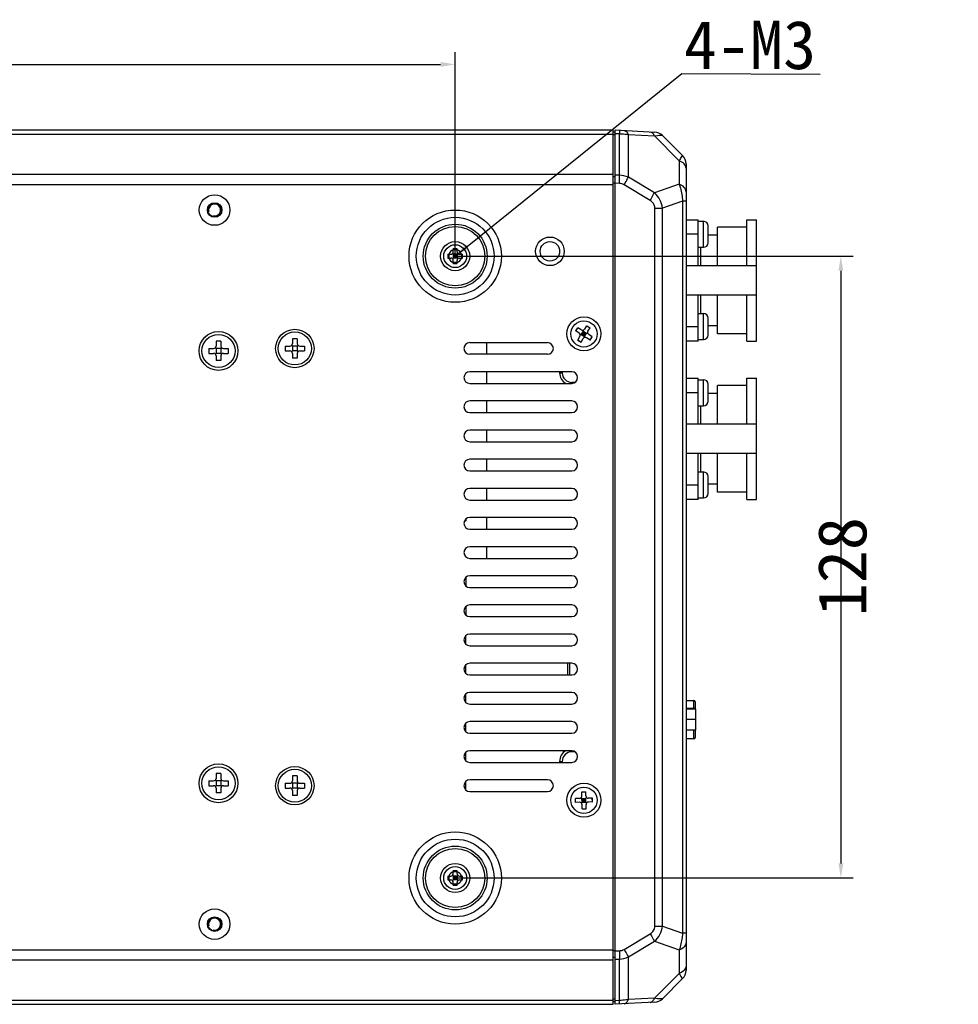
# Model space of a CAD drawing. Header units: millimetres. Extents: x 26 to 1030, y 460 to 962.
# Tile 11 of 15: x 497 to 690, y 759 to 962. Entities that reach past the tile are written whole.
import ezdxf

# ---------------------------------------------------------------- set-up
doc = ezdxf.new("R2010")
doc.units = ezdxf.units.MM
doc.header["$LTSCALE"] = 65.395
doc.header["$PDMODE"] = 3
doc.header["$PDSIZE"] = 8
doc.layers.get('0').update_dxf_attribs({"linetype": 'CONTINUOUS'})
doc.layers.get('Defpoints').update_dxf_attribs({"linetype": 'CONTINUOUS'})
for name, color, linetype in [('00_COMPONENTS', 7, 'CONTINUOUS'), ('50_ALL_DETAILS', 7, 'CONTINUOUS'), ('51__DRAFT_DIMS', 7, 'CONTINUOUS')]:
    doc.layers.add(name, color=color, linetype=linetype)
doc.styles.get("Standard").update_dxf_attribs({"font": 'simfang.ttf'})
doc.dimstyles.new('DIMSTYLE_1', dxfattribs={"dimtxt": 3, "dimasz": 3, "dimexe": 2.5, "dimexo": 0.5, "dimgap": 0.75, "dimtad": 1, "dimdsep": 46, "dimtxsty": 'STANDARD', "dimblk": '_FILLED', "dimblk1": '_FILLED', "dimblk2": '_FILLED', "dimcen": 0.09, "dimclrt": 3, "dimazin": 2, "dimtp": 0.5, "dimtm": 0.5, "dimtfac": 1, "dimtofl": 0, "dimtmove": 0, "dimatfit": 3, "dimldrblk": '_FILLED', "dimfxl": 1, "dimtolj": 1, "dimarcsym": 0})
doc.dimstyles.get("Standard").update_dxf_attribs({"dimtxt": 3, "dimasz": 3, "dimexe": 2.5, "dimexo": 0.5, "dimtad": 1, "dimdsep": 46, "dimtxsty": 'STANDARD', "dimblk": '_FILLED', "dimblk1": '_FILLED', "dimblk2": '_FILLED', "dimcen": 0.09, "dimclrt": 3, "dimazin": 2, "dimtol": 1, "dimtp": 0.01, "dimtm": 0.01, "dimtfac": 1, "dimtofl": 0, "dimtmove": 0, "dimatfit": 3, "dimldrblk": '_FILLED', "dimfxl": 1, "dimtolj": 1, "dimarcsym": 0})

# ---------------------------------------------------------------- blocks, each defined once
blk = doc.blocks.new('_FILLED')
at = {"color": 0, "linetype": 'ByBlock'}
blk.add_solid([(0, 0), (-1, 0.167), (-1, -0.167)], dxfattribs=at)
blk = doc.blocks.new('*D26')
at = {"layer": '51__DRAFT_DIMS', "color": 0, "lineweight": -2}
for p, q in [((346.92, 913.94), (346.92, 955.41)), ((586.42, 913.94), (586.42, 955.41)), ((349.92, 952.91), (583.42, 952.91))]:
    blk.add_line(p, q, dxfattribs=at)
at = {"layer": 'Defpoints', "color": 0}
for p in [(586.42, 952.91), (346.92, 913.44), (586.42, 913.44)]:
    blk.add_point(p, dxfattribs=at)
at = {"layer": '51__DRAFT_DIMS', "color": 0, "linetype": 'ByBlock', "lineweight": -2, "xscale": 3, "yscale": 3, "zscale": 3, "rotation": 180}
blk.add_blockref('_FILLED', (346.92, 952.91), dxfattribs=at)
at = {"layer": '51__DRAFT_DIMS', "color": 0, "linetype": 'ByBlock', "lineweight": -2, "xscale": 3, "yscale": 3, "zscale": 3}
blk.add_blockref('_FILLED', (586.42, 952.91), dxfattribs=at)
at = {"layer": '51__DRAFT_DIMS', "color": 3, "insert": (466.61, 957.66), "char_height": 3, "attachment_point": 2, "line_spacing_factor": 0.9}
blk.add_mtext('\\A1;\\A1;{\\H3.333333x;\\C256;239.5}', dxfattribs=at)
blk = doc.blocks.new('*D27')
at = {"layer": '51__DRAFT_DIMS', "color": 0, "lineweight": -2}
for p, q in [((586.92, 913.44), (668.29, 913.44)), ((665.79, 910.44), (665.79, 788.44)), ((586.92, 785.44), (668.29, 785.44))]:
    blk.add_line(p, q, dxfattribs=at)
at = {"layer": 'Defpoints', "color": 0}
for p in [(586.42, 913.44), (586.42, 785.44), (665.79, 785.44)]:
    blk.add_point(p, dxfattribs=at)
at = {"layer": '51__DRAFT_DIMS', "color": 0, "linetype": 'ByBlock', "lineweight": -2, "xscale": 3, "yscale": 3, "zscale": 3}
for p, rotation in [((665.79, 913.44), 90), ((665.79, 785.44), 270)]:
    blk.add_blockref('_FILLED', p, dxfattribs=dict(at, rotation=rotation))
at = {"layer": '51__DRAFT_DIMS', "color": 3, "insert": (661.04, 849.53), "char_height": 3, "attachment_point": 2, "rotation": 90, "line_spacing_factor": 0.9}
blk.add_mtext('\\A1;\\A1;{\\H3.333333x;\\C256;128}', dxfattribs=at)

msp = doc.modelspace()

# ---------------------------------------------------------------- linework, layer by layer
at = {"layer": '00_COMPONENTS'}
for p, q in [((318.924, 939.436), (618.924, 939.436)), ((318.924, 938.557), (618.924, 938.557)), ((618.924, 759.436), (618.924, 939.436)), ((619.324, 938.936), (618.924, 938.936)), ((619.324, 939.415), (627.502, 938.987)), ((619.324, 759.457), (619.324, 939.415)), ((619.324, 938.713), (620.22, 938.666)), ((620.22, 930.11), (620.22, 938.666)), ((622.054, 938.462), (627.413, 938.182)), ((622.054, 929.673), (622.054, 938.462)), ((619.324, 938.381), (618.924, 938.381)), ((627.413, 938.182), (632.53, 933.065)), ((629.074, 938.287), (633.221, 934.139)), ((632.53, 933.065), (632.53, 928.232)), ((633.924, 932.442), (633.924, 766.43)), ((318.924, 930.315), (618.924, 930.315)), ((619.324, 929.785), (618.924, 929.785)), ((619.324, 928.443), (618.924, 928.443)), ((620.22, 930.11), (619.324, 930.129)), ((620.22, 928.415), (619.324, 928.435)), ((627.413, 926.455), (622.054, 929.673)), ((318.924, 928.194), (618.924, 928.194)), ((626.533, 924.915), (621.174, 928.132)), ((632.53, 928.232), (627.413, 926.455)), ((633.221, 924.762), (629.074, 923.322)), ((633.924, 924.762), (633.221, 924.762)), ((633.221, 924.762), (633.221, 774.11)), ((627.502, 923.322), (629.074, 923.322)), ((627.502, 775.551), (627.502, 923.322)), ((629.074, 775.551), (629.074, 923.322)), ((633.924, 920.936), (636.424, 920.936)), ((636.424, 911.436), (636.424, 920.936)), ((636.424, 920.611), (637.504, 920.611)), ((637.504, 915.261), (637.504, 920.611)), ((646.424, 920.936), (648.424, 920.936)), ((646.424, 911.436), (646.424, 920.936)), ((648.424, 895.936), (648.424, 920.936)), ((638.495, 919.677), (638.504, 919.686)), ((638.495, 918.436), (638.504, 918.436)), ((638.504, 918.436), (638.504, 919.535)), ((646.424, 919.436), (640.424, 919.436)), ((640.424, 911.436), (640.424, 919.436)), ((636.424, 917.936), (633.924, 917.936)), ((638.504, 917.436), (638.495, 917.436)), ((638.504, 916.187), (638.495, 916.195)), ((640.424, 917.786), (638.501, 917.786)), ((638.504, 916.338), (638.504, 917.436)), ((586.024, 914.336), (586.024, 914.933)), ((586.824, 914.714), (586.024, 914.714)), ((586.824, 914.336), (586.824, 914.933)), ((636.424, 915.261), (637.504, 915.261)), ((636.924, 915.261), (636.924, 911.436)), ((584.928, 913.836), (585.524, 913.836)), ((584.928, 913.036), (585.524, 913.036)), ((585.147, 913.836), (585.147, 913.036)), ((585.878, 912.89), (586.971, 913.983)), ((586.971, 912.89), (585.878, 913.983)), ((586.024, 913.836), (586.024, 913.036)), ((586.824, 913.836), (586.024, 913.836)), ((586.824, 913.436), (586.024, 913.436)), ((586.824, 913.036), (586.024, 913.036)), ((586.024, 911.94), (586.024, 912.536)), ((586.824, 912.159), (586.024, 912.159)), ((586.424, 913.836), (586.424, 913.036)), ((586.824, 913.836), (586.824, 913.036)), ((586.824, 911.94), (586.824, 912.536)), ((587.324, 913.836), (587.921, 913.836)), ((587.324, 913.036), (587.921, 913.036)), ((587.702, 913.836), (587.702, 913.036)), ((648.424, 911.436), (633.924, 911.436)), ((648.424, 905.436), (633.924, 905.436)), ((636.424, 895.936), (636.424, 905.436)), ((636.924, 905.436), (636.924, 901.611)), ((640.424, 897.436), (640.424, 905.436)), ((646.424, 895.936), (646.424, 905.436)), ((636.424, 901.611), (637.504, 901.611)), ((637.504, 896.261), (637.504, 901.611)), ((638.495, 900.677), (638.504, 900.686)), ((638.504, 899.436), (638.504, 900.535)), ((611.232, 898.035), (611.661, 898.711)), ((611.95, 897.58), (611.232, 898.035)), ((611.255, 898.021), (611.684, 898.696)), ((612.378, 898.256), (611.661, 898.711)), ((612.372, 897.313), (612.801, 897.988)), ((613.093, 896.682), (612.755, 898.19)), ((612.801, 897.988), (613.476, 897.56)), ((613.069, 898.41), (613.524, 899.128)), ((613.509, 899.105), (614.185, 898.677)), ((613.524, 899.128), (614.199, 898.7)), ((613.744, 897.982), (614.199, 898.7)), ((633.924, 898.936), (636.424, 898.936)), ((638.495, 899.436), (638.504, 899.436)), ((638.504, 898.436), (638.495, 898.436)), ((640.424, 899.086), (638.501, 899.086)), ((638.504, 897.338), (638.504, 898.436)), ((537.224, 895.936), (537.224, 894.936)), ((538.224, 895.936), (537.224, 895.936)), ((538.224, 895.936), (538.224, 894.936)), ((552.924, 896.436), (552.924, 895.436)), ((553.924, 896.436), (552.924, 896.436)), ((553.924, 896.436), (553.924, 895.436)), ((611.649, 896.172), (612.105, 896.89)), ((611.649, 896.172), (612.325, 895.744)), ((611.664, 896.196), (612.34, 895.767)), ((612.17, 897.267), (613.678, 897.605)), ((612.325, 895.744), (612.78, 896.462)), ((612.372, 897.313), (613.048, 896.884)), ((612.587, 897.65), (613.262, 897.222)), ((612.71, 897.098), (613.139, 897.774)), ((613.048, 896.884), (613.476, 897.56)), ((614.188, 896.161), (613.47, 896.616)), ((614.616, 896.837), (613.899, 897.292)), ((614.165, 896.176), (614.593, 896.852)), ((614.188, 896.161), (614.616, 896.837)), ((636.424, 895.936), (633.924, 895.936)), ((636.424, 896.261), (637.504, 896.261)), ((638.504, 897.187), (638.495, 897.195)), ((646.424, 897.436), (640.424, 897.436)), ((646.424, 895.936), (648.424, 895.936)), ((535.724, 894.436), (535.724, 893.436)), ((535.724, 894.436), (536.724, 894.436)), ((537.078, 894.583), (537.224, 894.436)), ((537.224, 894.436), (537.224, 893.436)), ((538.224, 894.436), (537.224, 894.436)), ((538.371, 894.583), (538.224, 894.436)), ((538.224, 894.436), (538.224, 893.436)), ((538.724, 894.436), (539.724, 894.436)), ((539.724, 894.436), (539.724, 893.436)), ((551.424, 894.936), (551.424, 893.936)), ((551.424, 894.936), (552.424, 894.936)), ((551.424, 893.936), (552.424, 893.936)), ((552.778, 895.083), (552.924, 894.936)), ((552.778, 893.79), (552.924, 893.936)), ((552.924, 894.936), (552.924, 893.936)), ((553.924, 894.936), (552.924, 894.936)), ((553.924, 893.936), (552.924, 893.936)), ((554.071, 895.083), (553.924, 894.936)), ((553.924, 894.936), (553.924, 893.936)), ((554.071, 893.79), (553.924, 893.936)), ((554.424, 894.936), (555.424, 894.936)), ((554.424, 893.936), (555.424, 893.936)), ((555.424, 894.936), (555.424, 893.936)), ((589.424, 895.636), (605.424, 895.636)), ((592.924, 893.236), (592.924, 895.636)), ((535.724, 893.436), (536.724, 893.436)), ((537.078, 893.29), (537.224, 893.436)), ((538.224, 893.436), (537.224, 893.436)), ((537.224, 892.936), (537.224, 891.936)), ((538.224, 891.936), (537.224, 891.936)), ((538.371, 893.29), (538.224, 893.436)), ((538.224, 892.936), (538.224, 891.936)), ((538.724, 893.436), (539.724, 893.436)), ((552.924, 893.436), (552.924, 892.436)), ((553.924, 892.436), (552.924, 892.436)), ((553.924, 893.436), (553.924, 892.436)), ((605.424, 893.236), (589.424, 893.236)), ((610.424, 889.636), (589.424, 889.636)), ((592.924, 887.236), (592.924, 889.636)), ((607.912, 889.636), (607.912, 889.436)), ((607.912, 889.436), (608.442, 889.436)), ((608.442, 889.636), (608.442, 889.436)), ((633.924, 888.336), (636.424, 888.336)), ((636.424, 878.836), (636.424, 888.336)), ((636.424, 888.011), (637.504, 888.011)), ((637.504, 882.661), (637.504, 888.011)), ((646.424, 888.336), (648.424, 888.336)), ((646.424, 878.836), (646.424, 888.336)), ((648.424, 863.336), (648.424, 888.336)), ((589.424, 887.236), (610.424, 887.236)), ((611.113, 887.454), (610.424, 887.454)), ((610.424, 887.236), (610.424, 887.454)), ((638.495, 887.077), (638.504, 887.086)), ((638.495, 885.836), (638.504, 885.836)), ((638.504, 885.836), (638.504, 886.935)), ((646.424, 886.836), (640.424, 886.836)), ((640.424, 878.836), (640.424, 886.836)), ((636.424, 885.336), (633.924, 885.336)), ((638.504, 884.836), (638.495, 884.836)), ((640.424, 885.186), (638.501, 885.186)), ((638.504, 883.738), (638.504, 884.836)), ((610.424, 883.636), (589.424, 883.636)), ((592.924, 881.236), (592.924, 883.636)), ((636.424, 882.661), (637.504, 882.661)), ((636.924, 882.661), (636.924, 878.836)), ((638.504, 883.587), (638.495, 883.595)), ((589.424, 881.236), (610.424, 881.236)), ((610.424, 877.636), (589.424, 877.636)), ((592.924, 875.236), (592.924, 877.636)), ((648.424, 878.836), (633.924, 878.836)), ((589.424, 875.236), (610.424, 875.236)), ((610.424, 871.636), (589.424, 871.636)), ((592.924, 869.236), (592.924, 871.636)), ((648.424, 872.836), (633.924, 872.836)), ((636.424, 863.336), (636.424, 872.836)), ((636.924, 872.836), (636.924, 869.011)), ((640.424, 864.836), (640.424, 872.836)), ((646.424, 863.336), (646.424, 872.836)), ((589.424, 869.236), (610.424, 869.236)), ((636.424, 869.011), (637.504, 869.011)), ((637.504, 863.661), (637.504, 869.011)), ((638.495, 868.077), (638.504, 868.086)), ((638.504, 866.836), (638.504, 867.935)), ((610.424, 865.636), (589.424, 865.636)), ((592.924, 863.236), (592.924, 865.636)), ((633.924, 866.336), (636.424, 866.336)), ((638.495, 866.836), (638.504, 866.836)), ((638.504, 865.836), (638.495, 865.836)), ((640.424, 866.486), (638.501, 866.486)), ((638.504, 864.738), (638.504, 865.836)), ((636.424, 863.661), (637.504, 863.661)), ((638.504, 864.587), (638.495, 864.595)), ((646.424, 864.836), (640.424, 864.836)), ((589.424, 863.236), (610.424, 863.236)), ((636.424, 863.336), (633.924, 863.336)), ((646.424, 863.336), (648.424, 863.336)), ((610.424, 859.636), (589.424, 859.636)), ((592.924, 857.236), (592.924, 859.636)), ((588.625, 858.938), (588.261, 858.729)), ((588.625, 859.329), (588.625, 858.938)), ((589.424, 857.236), (610.424, 857.236)), ((610.424, 853.636), (589.424, 853.636)), ((592.924, 851.236), (592.924, 853.636)), ((589.424, 851.236), (610.424, 851.236)), ((588.658, 845.513), (588.66, 847.361)), ((610.424, 847.636), (589.424, 847.636)), ((589.424, 845.236), (610.424, 845.236)), ((588.652, 839.518), (588.654, 841.356)), ((610.424, 841.636), (589.424, 841.636)), ((589.424, 839.236), (610.424, 839.236)), ((588.645, 833.524), (588.647, 835.35)), ((610.424, 835.636), (589.424, 835.636)), ((589.424, 833.236), (610.424, 833.236)), ((588.639, 827.53), (588.641, 829.344)), ((610.424, 829.636), (589.424, 829.636)), ((609.524, 829.636), (609.524, 827.236)), ((610.024, 827.236), (610.024, 829.636)), ((589.424, 827.236), (610.424, 827.236)), ((588.632, 821.536), (588.634, 823.338)), ((610.424, 823.636), (589.424, 823.636)), ((589.424, 821.236), (610.424, 821.236)), ((633.924, 821.986), (635.524, 821.986)), ((635.524, 820.201), (635.524, 821.986)), ((635.824, 821.686), (635.824, 820.281)), ((635.524, 820.333), (633.924, 820.333)), ((635.924, 820.201), (633.924, 820.201)), ((635.824, 820.281), (635.824, 820.201)), ((635.924, 815.871), (635.924, 820.201)), ((588.626, 815.542), (588.628, 817.332)), ((610.424, 817.636), (589.424, 817.636)), ((635.924, 818.036), (633.924, 818.036)), ((589.424, 815.236), (610.424, 815.236)), ((635.924, 815.871), (633.924, 815.871)), ((635.524, 814.086), (635.524, 815.871)), ((635.824, 815.871), (635.824, 814.386)), ((635.524, 814.086), (633.924, 814.086)), ((588.619, 809.548), (588.621, 811.326)), ((610.424, 811.636), (589.424, 811.636)), ((610.424, 811.636), (610.424, 811.419)), ((611.113, 811.419), (610.424, 811.419)), ((589.424, 809.236), (610.424, 809.236)), ((607.912, 809.436), (608.442, 809.436)), ((607.912, 809.436), (607.912, 809.236)), ((608.442, 809.236), (608.442, 809.436)), ((538.224, 806.936), (537.224, 806.936)), ((537.224, 806.936), (537.224, 805.936)), ((538.224, 806.936), (538.224, 805.936)), ((535.724, 805.436), (536.724, 805.436)), ((535.724, 805.436), (535.724, 804.436)), ((537.078, 805.583), (537.224, 805.436)), ((538.224, 805.436), (537.224, 805.436)), ((537.224, 805.436), (537.224, 804.436)), ((538.371, 805.583), (538.224, 805.436)), ((538.224, 805.436), (538.224, 804.436)), ((538.724, 805.436), (539.724, 805.436)), ((539.724, 805.436), (539.724, 804.436)), ((551.424, 804.936), (552.424, 804.936)), ((551.424, 804.936), (551.424, 803.936)), ((552.778, 805.083), (552.924, 804.936)), ((553.924, 806.436), (552.924, 806.436)), ((552.924, 806.436), (552.924, 805.436)), ((553.924, 804.936), (552.924, 804.936)), ((552.924, 804.936), (552.924, 803.936)), ((553.924, 806.436), (553.924, 805.436)), ((554.071, 805.083), (553.924, 804.936)), ((553.924, 804.936), (553.924, 803.936)), ((554.424, 804.936), (555.424, 804.936)), ((555.424, 804.936), (555.424, 803.936)), ((588.613, 803.554), (588.615, 805.32)), ((605.424, 805.636), (589.424, 805.636)), ((535.724, 804.436), (536.724, 804.436)), ((537.078, 804.29), (537.224, 804.436)), ((538.224, 804.436), (537.224, 804.436)), ((537.224, 803.936), (537.224, 802.936)), ((538.224, 802.936), (537.224, 802.936)), ((538.371, 804.29), (538.224, 804.436)), ((538.224, 803.936), (538.224, 802.936)), ((538.724, 804.436), (539.724, 804.436)), ((551.424, 803.936), (552.424, 803.936)), ((552.778, 803.79), (552.924, 803.936)), ((553.924, 803.936), (552.924, 803.936)), ((552.924, 803.436), (552.924, 802.436)), ((554.071, 803.79), (553.924, 803.936)), ((553.924, 803.436), (553.924, 802.436)), ((554.424, 803.936), (555.424, 803.936)), ((589.424, 803.236), (605.424, 803.236)), ((612.48, 803.175), (613.28, 803.196)), ((612.502, 802.326), (612.48, 803.175)), ((612.481, 803.148), (613.28, 803.168)), ((613.301, 802.346), (613.28, 803.196)), ((553.924, 802.436), (552.924, 802.436)), ((612.014, 801.813), (611.165, 801.792)), ((611.185, 800.992), (611.165, 801.792)), ((612.035, 801.013), (611.185, 800.992)), ((611.213, 800.992), (611.192, 801.792)), ((612.364, 801.969), (613.485, 800.904)), ((612.392, 800.876), (613.457, 801.996)), ((612.514, 801.826), (613.314, 801.846)), ((612.535, 801.026), (612.514, 801.826)), ((612.524, 801.426), (613.324, 801.446)), ((612.535, 801.026), (613.334, 801.046)), ((612.935, 801.036), (612.914, 801.836)), ((613.334, 801.046), (613.314, 801.846)), ((614.664, 801.881), (613.814, 801.859)), ((614.684, 801.081), (613.834, 801.059)), ((614.657, 801.08), (614.636, 801.88)), ((614.684, 801.081), (614.664, 801.881)), ((612.569, 799.677), (612.547, 800.526)), ((612.568, 799.704), (613.368, 799.724)), ((612.569, 799.677), (613.369, 799.697)), ((613.369, 799.697), (613.347, 800.547)), ((586.024, 786.336), (586.024, 786.933)), ((586.824, 786.714), (586.024, 786.714)), ((586.824, 786.336), (586.824, 786.933)), ((584.928, 785.836), (585.524, 785.836)), ((584.928, 785.036), (585.524, 785.036)), ((585.147, 785.836), (585.147, 785.036)), ((585.878, 785.983), (586.971, 784.89)), ((585.878, 784.89), (586.971, 785.983)), ((586.824, 785.836), (586.024, 785.836)), ((586.024, 785.836), (586.024, 785.036)), ((586.824, 785.436), (586.024, 785.436)), ((586.824, 785.036), (586.024, 785.036)), ((586.024, 783.94), (586.024, 784.536)), ((586.424, 785.836), (586.424, 785.036)), ((586.824, 785.836), (586.824, 785.036)), ((586.824, 783.94), (586.824, 784.536)), ((587.324, 785.836), (587.921, 785.836)), ((587.324, 785.036), (587.921, 785.036)), ((587.702, 785.836), (587.702, 785.036)), ((586.824, 784.159), (586.024, 784.159)), ((627.502, 775.551), (629.074, 775.551)), ((629.074, 775.551), (633.221, 774.11)), ((621.174, 770.74), (626.533, 773.958)), ((622.054, 769.2), (627.413, 772.417)), ((627.413, 772.417), (632.53, 770.64)), ((633.924, 774.11), (633.221, 774.11)), ((318.924, 770.679), (618.924, 770.679)), ((619.324, 770.429), (618.924, 770.429)), ((619.324, 770.438), (620.22, 770.457)), ((632.53, 770.64), (632.53, 765.808)), ((318.924, 768.557), (618.924, 768.557)), ((619.324, 769.088), (618.924, 769.088)), ((619.324, 768.743), (620.22, 768.762)), ((620.22, 760.206), (620.22, 768.762)), ((622.054, 760.41), (622.054, 769.2)), ((632.53, 765.808), (627.413, 760.691)), ((633.221, 764.733), (629.074, 760.585)), ((318.924, 760.315), (618.924, 760.315)), ((619.324, 760.492), (618.924, 760.492)), ((620.22, 760.206), (619.324, 760.159)), ((627.413, 760.691), (622.054, 760.41)), ((318.924, 759.436), (618.924, 759.436)), ((619.324, 759.936), (618.924, 759.936)), ((627.502, 759.886), (619.324, 759.457))]:
    msp.add_line(p, q, dxfattribs=at)
for centre, radius in [((536.924, 922.936), 3.15), ((536.924, 922.936), 1.5), ((536.924, 922.936), 1.4), ((586.424, 913.436), 9.5), ((586.424, 913.436), 8), ((586.424, 913.436), 6.578), ((586.424, 913.436), 6.087), ((586.424, 913.436), 3), ((605.924, 914.436), 2.946), ((605.924, 914.436), 2), ((586.424, 913.436), 2.35), ((612.924, 897.436), 3.5), ((612.924, 897.436), 2.7), ((537.724, 893.936), 4), ((553.424, 894.436), 3.95), ((537.724, 893.936), 3.4), ((553.424, 894.436), 3.4), ((537.724, 804.936), 4), ((537.724, 804.936), 3.4), ((553.424, 804.436), 3.95), ((553.424, 804.436), 3.4), ((612.924, 801.436), 3.5), ((612.924, 801.436), 2.7), ((586.424, 785.436), 9.5), ((586.424, 785.436), 8), ((586.424, 785.436), 6.578), ((586.424, 785.436), 6.087), ((586.424, 785.436), 3), ((586.424, 785.436), 2.35), ((536.924, 775.936), 3.15), ((536.924, 775.936), 1.5), ((536.924, 775.936), 1.4)]:
    msp.add_circle(centre, radius, dxfattribs=at)
for centre, radius, start, end in [((627.377, 936.59), 2.4, 45, 87), ((631.524, 932.442), 2.4, 0, 45), ((536.924, 922.936), 1.35, 255, 195), ((536.924, 922.936), 1.23, 255, 195), ((637.504, 919.611), 1, 4.15054, 90), ((637.418, 919.535), 1.087, 359.99011, 7.50293), ((637.504, 916.261), 1, 270, 355.84946), ((637.418, 916.337), 1.087, 352.49707, 0.00989), ((586.424, 913.436), 1.35, 107.23529, 162.76471), ((585.524, 914.336), 0.5, 270, 0), ((586.402, 870.176), 44.758, 89.97082, 90.48287), ((586.447, 870.176), 44.758, 89.51713, 90.02918), ((586.424, 913.436), 1.35, 17.23529, 72.76471), ((587.324, 914.336), 0.5, 180, 270), ((629.685, 913.436), 44.759, 179.48796, 180.51204), ((586.424, 913.436), 1.35, 197.23529, 252.76471), ((585.524, 912.536), 0.5, 0, 90), ((586.424, 913.436), 1.35, 287.23529, 342.76471), ((587.324, 912.536), 0.5, 90, 180), ((543.164, 913.436), 44.759, 359.48796, 0.51204), ((586.402, 956.696), 44.758, 269.51713, 270.02918), ((586.447, 956.696), 44.758, 269.97082, 270.48287), ((637.504, 900.611), 1, 4.15054, 90), ((637.418, 900.535), 1.087, 359.99011, 7.50293), ((612.646, 898.678), 0.5, 237.62194, 327.62194), ((614.166, 897.714), 0.5, 147.62194, 237.62194), ((611.682, 897.158), 0.5, 327.62194, 57.62194), ((613.202, 896.194), 0.5, 57.62194, 147.62194), ((637.504, 897.261), 1, 270, 355.84946), ((637.418, 897.337), 1.087, 352.49707, 0.00989), ((536.724, 894.936), 0.5, 270, 0), ((538.724, 894.936), 0.5, 180, 270), ((552.424, 895.436), 0.5, 270, 0), ((552.424, 893.436), 0.5, 0, 90), ((554.424, 895.436), 0.5, 180, 270), ((554.424, 893.436), 0.5, 90, 180), ((589.424, 894.436), 1.2, 90, 270), ((605.424, 894.436), 1.2, 270, 90), ((536.724, 892.936), 0.5, 0, 90), ((538.724, 892.936), 0.5, 90, 180), ((589.424, 888.436), 1.2, 90, 270), ((610.424, 889.436), 1.982, 180, 270), ((610.424, 888.436), 1.2, 270, 90), ((637.504, 887.011), 1, 4.15054, 90), ((637.418, 886.935), 1.087, 359.99011, 7.50293), ((637.418, 883.737), 1.087, 352.49707, 0.00989), ((589.424, 882.436), 1.2, 90, 270), ((610.424, 882.436), 1.2, 270, 90), ((637.504, 883.661), 1, 270, 355.84946), ((589.424, 876.436), 1.2, 90, 270), ((610.424, 876.436), 1.2, 270, 90), ((589.424, 870.436), 1.2, 90, 270), ((610.424, 870.436), 1.2, 270, 90), ((637.504, 868.011), 1, 4.15054, 90), ((637.418, 867.935), 1.087, 359.99011, 7.50293), ((589.424, 864.436), 1.2, 90, 270), ((610.424, 864.436), 1.2, 270, 90), ((637.504, 864.661), 1, 270, 355.84946), ((637.418, 864.737), 1.087, 352.49707, 0.00989), ((589.424, 858.436), 1.2, 90, 270), ((610.424, 858.436), 1.2, 270, 90), ((589.424, 852.436), 1.2, 90, 270), ((610.424, 852.436), 1.2, 270, 90), ((589.424, 846.436), 1.2, 90, 270), ((610.424, 846.436), 1.2, 270, 90), ((589.424, 840.436), 1.2, 90, 270), ((610.424, 840.436), 1.2, 270, 90), ((589.424, 834.436), 1.2, 90, 270), ((610.424, 834.436), 1.2, 270, 90), ((589.424, 828.436), 1.2, 90, 270), ((610.424, 828.436), 1.2, 270, 90), ((589.424, 822.436), 1.2, 90, 270), ((610.424, 822.436), 1.2, 270, 90), ((635.524, 821.686), 0.3, 360, 90), ((589.424, 816.436), 1.2, 90, 270), ((610.424, 816.436), 1.2, 270, 90), ((635.524, 814.386), 0.3, 270, 360), ((589.424, 810.436), 1.2, 90, 270), ((610.424, 809.436), 1.982, 90, 180), ((610.424, 810.436), 1.2, 270, 90), ((536.724, 805.936), 0.5, 270, 0), ((538.724, 805.936), 0.5, 180, 270), ((552.424, 805.436), 0.5, 270, 0), ((554.424, 805.436), 0.5, 180, 270), ((589.424, 804.436), 1.2, 90, 270), ((605.424, 804.436), 1.2, 270, 90), ((536.724, 803.936), 0.5, 0, 90), ((538.724, 803.936), 0.5, 90, 180), ((552.424, 803.436), 0.5, 0, 90), ((554.424, 803.436), 0.5, 90, 180), ((612.002, 802.313), 0.5, 271.45772, 1.45772), ((612.048, 800.514), 0.5, 1.45772, 91.45772), ((613.801, 802.359), 0.5, 181.45772, 271.45772), ((613.847, 800.559), 0.5, 91.45772, 181.45772), ((586.424, 785.436), 1.35, 107.23529, 162.76471), ((586.402, 742.176), 44.758, 89.97082, 90.48287), ((586.447, 742.176), 44.758, 89.51713, 90.02918), ((586.424, 785.436), 1.35, 17.23529, 72.76471), ((629.685, 785.436), 44.759, 179.48796, 180.51204), ((586.424, 785.436), 1.35, 197.23529, 252.76471), ((585.524, 786.336), 0.5, 270, 0), ((585.524, 784.536), 0.5, 0, 90), ((587.324, 786.336), 0.5, 180, 270), ((586.424, 785.436), 1.35, 287.23529, 342.76471), ((587.324, 784.536), 0.5, 90, 180), ((543.164, 785.436), 44.759, 359.48796, 0.51204), ((586.402, 828.696), 44.758, 269.51713, 270.02918), ((586.447, 828.696), 44.758, 269.97082, 270.48287), ((536.924, 775.936), 1.35, 255, 195), ((536.924, 775.936), 1.23, 255, 195), ((631.524, 766.43), 2.4, 315, 0), ((627.377, 762.282), 2.4, 273, 315)]:
    msp.add_arc(centre, radius, start, end, dxfattribs=at)
for centre, start_param, end_param in [((610.428, 889.436), -3.1415927, -2.0746977), ((610.428, 809.436), 2.0746977, 3.1415927)]:
    msp.add_ellipse(centre, major_axis=(2.516, 0), ratio=0.9999988, start_param=start_param, end_param=end_param, dxfattribs=at)
for points, knots in [([(620.22, 939.368), (620.236, 939.367), (620.217, 939.272), (620.24, 939.169), (620.224, 938.933), (620.223, 938.765), (620.22, 938.666)], [0, 0, 0, 0, 0.0670476, 0.2612555, 0.5764338, 1, 1, 1, 1]), ([(620.22, 938.666), (620.379, 938.659), (620.993, 938.621), (621.605, 938.545), (622.054, 938.462)], [0, 0, 0, 0, 0.2578092, 1, 1, 1, 1]), ([(621.174, 939.318), (621.356, 939.309), (621.764, 939.077), (621.965, 938.688), (622.054, 938.462)], [0, 0, 0, 0, 0.4296848, 1, 1, 1, 1]), ([(626.533, 939.037), (626.716, 939.028), (627.123, 938.796), (627.324, 938.408), (627.413, 938.182)], [0, 0, 0, 0, 0.4296849, 1, 1, 1, 1]), ([(627.413, 938.182), (627.627, 938.218), (628.007, 938.277), (628.512, 938.337), (628.841, 938.342), (629.033, 938.328), (629.074, 938.287)], [0, 0, 0, 0, 0.3872413, 0.6914187, 0.8971961, 1, 1, 1, 1]), ([(633.221, 934.139), (633.197, 934.164), (633.104, 934.124), (633.039, 934.034), (632.907, 933.851), (632.739, 933.524), (632.603, 933.233), (632.53, 933.065)], [0, 0, 0, 0, 0.0802163, 0.1603633, 0.2715763, 0.5830253, 1, 1, 1, 1]), ([(633.924, 931.524), (633.924, 931.854), (633.582, 932.583), (632.908, 932.941), (632.53, 933.065)], [0, 0, 0, 0, 0.4533707, 1, 1, 1, 1]), ([(620.22, 928.415), (620.224, 928.571), (620.233, 929.136), (620.233, 929.701), (620.22, 930.11)], [0, 0, 0, 0, 0.2757606, 1, 1, 1, 1]), ([(621.174, 928.132), (621.26, 928.275), (621.561, 928.785), (621.855, 929.298), (622.054, 929.673)], [0, 0, 0, 0, 0.2828601, 1, 1, 1, 1]), ([(626.533, 924.915), (626.619, 925.058), (626.92, 925.567), (627.215, 926.081), (627.413, 926.455)], [0, 0, 0, 0, 0.28286, 1, 1, 1, 1]), ([(629.074, 923.322), (629.025, 923.924), (628.676, 925.12), (627.878, 926.072), (627.413, 926.455)], [0, 0, 0, 0, 0.5005766, 1, 1, 1, 1]), ([(633.924, 926.691), (633.924, 927.021), (633.582, 927.75), (632.908, 928.109), (632.53, 928.232)], [0, 0, 0, 0, 0.4533732, 1, 1, 1, 1]), ([(632.53, 928.232), (632.616, 927.979), (632.955, 926.847), (633.147, 925.673), (633.221, 924.762)], [0, 0, 0, 0, 0.2266057, 1, 1, 1, 1]), ([(627.502, 923.322), (627.502, 923.643), (627.314, 924.303), (626.81, 924.748), (626.533, 924.915)], [0, 0, 0, 0, 0.4990446, 1, 1, 1, 1]), ([(638.495, 917.436), (638.501, 917.603), (638.503, 917.936), (638.501, 918.27), (638.495, 918.436)], [0, 0, 0, 0, 0.5, 1, 1, 1, 1]), ([(638.495, 898.436), (638.501, 898.603), (638.503, 898.936), (638.501, 899.27), (638.495, 899.436)], [0, 0, 0, 0, 0.5, 1, 1, 1, 1]), ([(638.495, 884.836), (638.501, 885.003), (638.503, 885.336), (638.501, 885.67), (638.495, 885.836)], [0, 0, 0, 0, 0.5, 1, 1, 1, 1]), ([(638.495, 865.836), (638.501, 866.003), (638.503, 866.336), (638.501, 866.67), (638.495, 866.836)], [0, 0, 0, 0, 0.5, 1, 1, 1, 1]), ([(635.824, 820.281), (635.824, 820.285), (635.817, 820.295), (635.787, 820.308), (635.726, 820.321), (635.634, 820.331), (635.563, 820.333), (635.524, 820.333)], [0, 0, 0, 0, 0.0375091, 0.100686, 0.3164815, 0.631057, 1, 1, 1, 1]), ([(626.533, 773.958), (626.81, 774.124), (627.314, 774.569), (627.502, 775.229), (627.502, 775.551)], [0, 0, 0, 0, 0.5009344, 1, 1, 1, 1]), ([(627.413, 772.417), (627.878, 772.8), (628.676, 773.752), (629.025, 774.949), (629.074, 775.551)], [0, 0, 0, 0, 0.4994052, 1, 1, 1, 1]), ([(626.533, 773.958), (626.619, 773.814), (626.92, 773.305), (627.215, 772.792), (627.413, 772.417)], [0, 0, 0, 0, 0.2828601, 1, 1, 1, 1]), ([(633.221, 774.11), (633.196, 773.796), (633.065, 772.623), (632.809, 771.46), (632.53, 770.64)], [0, 0, 0, 0, 0.2666228, 1, 1, 1, 1]), ([(620.22, 770.457), (620.224, 770.301), (620.233, 769.736), (620.233, 769.171), (620.22, 768.762)], [0, 0, 0, 0, 0.2757604, 1, 1, 1, 1]), ([(621.174, 770.74), (621.26, 770.597), (621.561, 770.088), (621.855, 769.574), (622.054, 769.2)], [0, 0, 0, 0, 0.28286, 1, 1, 1, 1]), ([(633.924, 772.181), (633.924, 771.851), (633.582, 771.122), (632.908, 770.763), (632.53, 770.64)], [0, 0, 0, 0, 0.4533707, 1, 1, 1, 1]), ([(633.924, 767.348), (633.924, 767.018), (633.582, 766.29), (632.908, 765.931), (632.53, 765.808)], [0, 0, 0, 0, 0.4533682, 1, 1, 1, 1]), ([(632.53, 765.808), (632.604, 765.64), (632.74, 765.349), (632.907, 765.022), (633.038, 764.838), (633.104, 764.748), (633.196, 764.708), (633.221, 764.733)], [0, 0, 0, 0, 0.4169946, 0.7282546, 0.8394912, 0.9197308, 1, 1, 1, 1]), ([(620.22, 759.504), (620.236, 759.505), (620.216, 759.6), (620.239, 759.703), (620.224, 759.94), (620.223, 760.107), (620.22, 760.206)], [0, 0, 0, 0, 0.0670405, 0.261249, 0.5764299, 1, 1, 1, 1]), ([(622.054, 760.41), (621.909, 760.383), (621.301, 760.284), (620.687, 760.227), (620.22, 760.206)], [0, 0, 0, 0, 0.2398306, 1, 1, 1, 1]), ([(621.174, 759.554), (621.356, 759.564), (621.764, 759.795), (621.965, 760.184), (622.054, 760.41)], [0, 0, 0, 0, 0.4296795, 1, 1, 1, 1]), ([(626.533, 759.835), (626.716, 759.845), (627.123, 760.076), (627.324, 760.465), (627.413, 760.691)], [0, 0, 0, 0, 0.4296848, 1, 1, 1, 1]), ([(629.074, 760.585), (629.033, 760.545), (628.841, 760.53), (628.512, 760.535), (628.007, 760.595), (627.627, 760.654), (627.413, 760.691)], [0, 0, 0, 0, 0.1027961, 0.3085624, 0.6127353, 1, 1, 1, 1])]:
    msp.add_open_spline(points, degree=3, knots=knots, dxfattribs=at)
for points in [[(622.054, 929.673), (621.485, 929.939), (620.848, 930.092), (620.22, 930.11)], [(621.174, 928.132), (620.889, 928.303), (620.552, 928.408), (620.22, 928.415)], [(620.22, 770.457), (620.552, 770.464), (620.889, 770.57), (621.174, 770.74)], [(620.22, 768.762), (620.848, 768.781), (621.485, 768.933), (622.054, 769.2)]]:
    msp.add_open_spline(points, degree=3, dxfattribs=at)

# ---------------------------------------------------------------- texts
at = {"layer": '50_ALL_DETAILS', "insert": (633.484, 961.938), "char_height": 10, "width": 72.53906, "attachment_point": 1, "line_spacing_factor": 0.9}
msp.add_mtext('4-M3', dxfattribs=at)

# ---------------------------------------------------------------- dimensions: what is measured, and where the dimension line sits
at = {"layer": '51__DRAFT_DIMS'}
dim = msp.add_linear_dim(base=(586.424, 952.913), p1=(346.924, 913.436), p2=(586.424, 913.436), text='\\A1;{\\H3.333333x;\\C256;<>}', dimstyle='DIMSTYLE_1', override={"dimtxsty": 'STANDARD'}, dxfattribs=at)
dim.commit()
dim.dimension.update_dxf_attribs({"geometry": '*D26', "text_midpoint": (466.61, 952.913), "dimtype": 160})
dim = msp.add_linear_dim(base=(665.787, 785.436), p1=(586.424, 913.436), p2=(586.424, 785.436), angle=270, text='\\A1;{\\H3.333333x;\\C256;<>}', dimstyle='DIMSTYLE_1', override={"dimtxsty": 'STANDARD'}, dxfattribs=at)
dim.commit()
dim.dimension.update_dxf_attribs({"geometry": '*D27', "text_midpoint": (665.787, 849.53), "dimtype": 160})

# ---------------------------------------------------------------- leaders
at = {"layer": '50_ALL_DETAILS', "annotation_type": 0, "has_hookline": 1, "hookline_direction": 0, "text_width": 27.829}
msp.add_leader([(586.448, 913.46), (633.095, 951.009), (661.499, 950.885)], dimstyle='STANDARD', override={"dimtad": 0}, dxfattribs=at)

doc.saveas('drawing.dxf')
